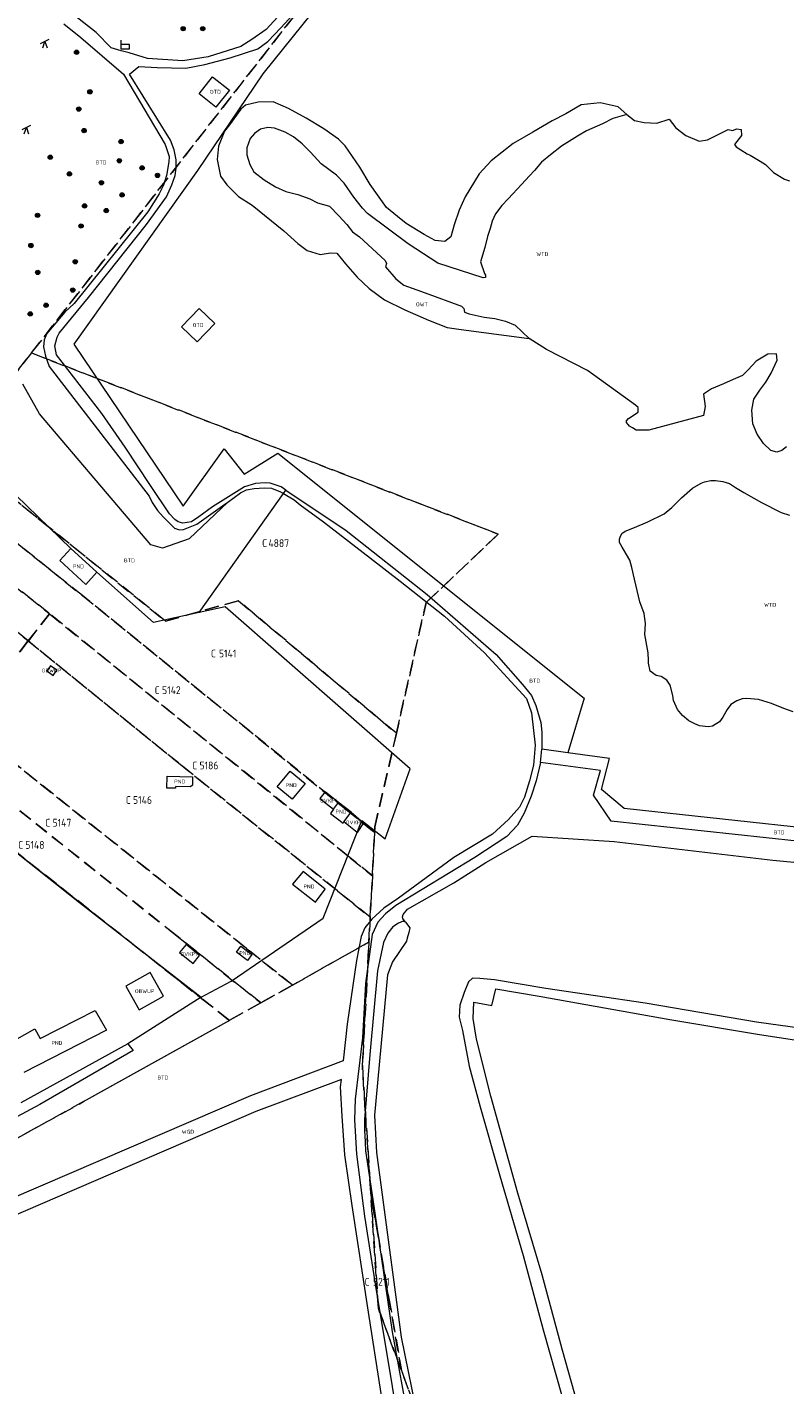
# Model space of a CAD drawing. Header units: metres. Extents: x 207644 to 210135, y 370459 to 373417.
# Tile 75 of 256: x 208852 to 209027, y 371292 to 371607. Entities that reach past the tile are written whole.
import ezdxf
from ezdxf.enums import TextEntityAlignment as Align

# ---------------------------------------------------------------- set-up
doc = ezdxf.new("R2010")
doc.units = ezdxf.units.M
doc.linetypes.add('HIDDEN2', pattern=[4.7625, 3.175, -1.5875])
for name, color, linetype in [('BTD', 7, 'Continuous'), ('GB11', 1, 'Continuous'), ('KAD_perceelnummer', 212, 'Continuous'), ('KAD_sectie', 212, 'Continuous'), ('KAD_Vastgesteld_Perceel', 212, 'Continuous'), ('OBWUP', 7, 'Continuous'), ('OTD', 7, 'Continuous'), ('OVKP1', 7, 'Continuous'), ('OWT', 7, 'Continuous'), ('PND', 7, 'Continuous'), ('WGD', 7, 'Continuous'), ('WTD', 7, 'Continuous')]:
    doc.layers.add(name, color=color, linetype=linetype)
for name, color, linetype, lineweight in [('GIMGMV', 7, 'Continuous', 25), ('GMV', 7, 'Continuous', 25), ('GP1', 7, 'Continuous', 30), ('Q14_zitbank-NGDW', 3, 'Continuous', 0), ('Q26_boom', 72, 'Continuous', 0), ('Q34_speelwerktuig', 3, 'Continuous', 0)]:
    doc.layers.add(name, color=color, linetype=linetype, lineweight=lineweight)
doc.styles.add('ISO', font='isocpeur.ttf', dxfattribs={"height": 1})
doc.styles.add('ISOCP', font='ISOCP.shx', dxfattribs={"height": 1.8})

# ---------------------------------------------------------------- blocks, each defined once
blk = doc.blocks.new('ACMAP_ANN_TEMPLATE_Vastgesteld_Perceelnummer')
at = {"layer": 'KAD_perceelnummer', "style": 'ISOCP'}
blk.add_attdef('Perceelnummer', text='', height=1.8, dxfattribs=at).set_placement((0, 0), align=Align.MIDDLE)
at = {"layer": 'KAD_sectie', "style": 'ISOCP'}
blk.add_attdef('sectie', text='', height=1.8, dxfattribs=at).set_placement((-2.7, 0), align=Align.MIDDLE_RIGHT)
blk = doc.blocks.new('Q34')
for p, q in [((-1, -0.5), (1, 0.5)), ((-0.5, -1.5), (0, 0)), ((0, 0), (0.5, -1.5))]:
    blk.add_line(p, q)
blk = doc.blocks.new('Q26')
blk.add_hatch(color=256).paths.add_polyline_path([(-0.45, -0.01, 1), (0.55, -0.01, 1)])
blk.add_circle((0.05, -0.01), 0.5)
blk = doc.blocks.new('Q14')
blk.add_lwpolyline([(-0.983, 0.985), (-0.983, -1.014), (1.016, -1.014), (1.016, -0.015), (-0.983, -0.015)])

msp = doc.modelspace()

# ---------------------------------------------------------------- linework, layer by layer
at = {"layer": 'GB11', "color": 253, "linetype": 'Continuous', "lineweight": 13}
for points in [[(208859.113, 371483.136), (208861.691, 371485.956)], [(208867.701, 371480.461), (208861.691, 371485.956)], [(208865.123, 371477.641), (208859.113, 371483.136)], [(208867.701, 371480.461), (208865.123, 371477.641)], [(208909.374, 371430.82), (208912.369, 371434.433)], [(208912.369, 371434.433), (208915.871, 371431.53)], [(208883.839, 371430.489), (208883.939, 371433.297)], [(208883.939, 371433.297), (208889.766, 371433.09)], [(208889.812, 371431.176), (208889.298, 371430.77)], [(208889.766, 371433.09), (208889.812, 371431.176)], [(208915.871, 371431.53), (208912.875, 371427.916)], [(208885.888, 371430.449), (208883.839, 371430.489)], [(208885.896, 371430.883), (208885.888, 371430.449)], [(208889.298, 371430.77), (208885.896, 371430.883)], [(208912.875, 371427.916), (208909.374, 371430.82)], [(208922.426, 371425.596), (208921.689, 371424.61)], [(208922.426, 371425.596), (208923.581, 371427.143)], [(208926.508, 371424.956), (208923.581, 371427.143)], [(208924.825, 371422.703), (208926.508, 371424.956)], [(208921.689, 371424.61), (208924.616, 371422.423)], [(208924.616, 371422.423), (208924.825, 371422.703)], [(208915.357, 371411.236), (208912.924, 371408.257)], [(208920.507, 371407.119), (208915.357, 371411.236)], [(208912.924, 371408.257), (208918.256, 371404.139)], [(208918.256, 371404.139), (208920.507, 371407.119)], [(208902.518, 371390.642), (208899.978, 371392.521), (208900.998, 371393.901), (208903.539, 371392.022), (208902.518, 371390.642)], [(208854.581, 371372.569), (208867.317, 371379.015)], [(208867.317, 371379.015), (208869.926, 371374.46)], [(208846.939, 371371.155), (208853.304, 371374.819)], [(208853.304, 371374.819), (208854.581, 371372.569)], [(208869.926, 371374.46), (208850.823, 371364.681)]]:
    msp.add_lwpolyline(points, dxfattribs=at)
at = {"layer": 'GIMGMV', "color": 253, "linetype": 'Continuous', "lineweight": 13}
for points in [[(208858.428, 371457.755), (208856.971, 371458.814), (208856.116, 371457.638), (208857.573, 371456.579), (208858.428, 371457.755)], [(208880.003, 371387.856), (208874.376, 371384.691)], [(208883.104, 371382.342), (208880.003, 371387.856)], [(208874.376, 371384.691), (208877.477, 371379.177)], [(208877.477, 371379.177), (208883.104, 371382.342)]]:
    msp.add_lwpolyline(points, dxfattribs=at)
at = {"layer": 'GMV', "color": 253, "linetype": 'Continuous', "lineweight": 13}
for points in [[(208928.754, 371623.965), (208906.049, 371595.725)], [(208914.866, 371614.798), (208906.857, 371606.03)], [(208910.201, 371606.42), (208916.535, 371613.354)], [(208860.051, 371607.305), (208863.997, 371604.136)], [(208867.508, 371605.315), (208861.781, 371609.772)], [(208863.997, 371604.136), (208873.85, 371595.687)], [(208871.012, 371601.802), (208867.508, 371605.315)], [(208906.857, 371606.03), (208903.486, 371603.705)], [(208907.229, 371603.237), (208910.201, 371606.42)], [(208873.296, 371601.071), (208871.012, 371601.802)], [(208875.175, 371600.59), (208873.296, 371601.071)], [(208900.953, 371602.08), (208893.386, 371599.656)], [(208898.54, 371599.464), (208904.889, 371601.535)], [(208903.486, 371603.705), (208900.953, 371602.08)], [(208904.889, 371601.535), (208907.229, 371603.237)], [(208879.416, 371599.332), (208875.175, 371600.59)], [(208887.555, 371598.747), (208879.416, 371599.332)], [(208893.386, 371599.656), (208887.555, 371598.747)], [(208888.277, 371597.058), (208892.679, 371597.881)], [(208892.679, 371597.881), (208898.54, 371599.464)], [(208873.85, 371595.687), (208883.443, 371579.379)], [(208875.23, 371595.71), (208877.361, 371597.456)], [(208884.71, 371580.388), (208875.23, 371595.71)], [(208877.361, 371597.456), (208881.587, 371597.253)], [(208881.587, 371597.253), (208888.277, 371597.058)], [(208906.049, 371595.725), (208890.925, 371573.393)], [(208891.325, 371591.137), (208894.448, 371595.051), (208898.33, 371591.953), (208895.207, 371588.039), (208891.325, 371591.137)], [(208902.073, 371588.481), (208900.986, 371587.547)], [(208904.946, 371589.215), (208902.073, 371588.481)], [(208908.432, 371589.287), (208904.946, 371589.215)], [(208911.981, 371587.7), (208908.432, 371589.287)], [(208979.704, 371588.586), (208976.117, 371586.521)], [(208984.073, 371589.052), (208979.704, 371588.586)], [(208988.266, 371588.112), (208984.073, 371589.052)], [(208990.228, 371586.369), (208988.266, 371588.112)], [(208900.986, 371587.547), (208898.33, 371583.948)], [(208916.086, 371585.507), (208911.981, 371587.7)], [(208920.138, 371583.037), (208916.086, 371585.507)], [(208976.117, 371586.521), (208972.972, 371584.846)], [(208986.968, 371585.412), (208984.595, 371584.183)], [(208990.228, 371586.369), (208986.968, 371585.412)], [(208990.228, 371586.369), (208992.006, 371584.97)], [(208992.006, 371584.97), (208994.237, 371584.477)], [(208997.168, 371584.348), (209000.046, 371585.277)], [(209000.046, 371585.277), (209001.561, 371583.29)], [(208897.177, 371582.481), (208895.811, 371579.044)], [(208898.33, 371583.948), (208897.177, 371582.481)], [(208904.097, 371581.962), (208903.106, 371580.795)], [(208905.53, 371582.965), (208904.097, 371581.962)], [(208907.188, 371583.36), (208905.53, 371582.965)], [(208908.794, 371583.202), (208907.188, 371583.36)], [(208911.233, 371582.274), (208908.794, 371583.202)], [(208913.175, 371581.176), (208911.233, 371582.274)], [(208923.525, 371580.619), (208920.138, 371583.037)], [(208968.502, 371582.278), (208963.978, 371579.6)], [(208972.972, 371584.846), (208968.502, 371582.278)], [(208980.896, 371582.561), (208978.799, 371581.333)], [(208984.595, 371584.183), (208980.896, 371582.561)], [(208994.237, 371584.477), (208997.168, 371584.348)], [(209001.561, 371583.29), (209003.849, 371581.457)], [(209008.911, 371580.481), (209013.706, 371582.888)], [(209013.706, 371582.888), (209014.703, 371582.671)], [(209014.703, 371582.671), (209015.642, 371583.063)], [(209015.642, 371583.063), (209016.694, 371582.847)], [(209016.694, 371582.847), (209016.756, 371581.519)], [(208883.443, 371579.379), (208883.84, 371578.224)], [(208885.534, 371578.143), (208884.71, 371580.388)], [(208895.811, 371579.044), (208895.494, 371575.944)], [(208903.106, 371580.795), (208902.342, 371578.633)], [(208915.175, 371579.582), (208913.175, 371581.176)], [(208917.066, 371577.654), (208915.175, 371579.582)], [(208925.137, 371579.077), (208923.525, 371580.619)], [(208928.481, 371574.169), (208925.137, 371579.077)], [(208963.978, 371579.6), (208958.852, 371575.591)], [(208975.103, 371578.991), (208972.623, 371577.042)], [(208978.799, 371581.333), (208975.103, 371578.991)], [(209003.849, 371581.457), (209006.975, 371580.203)], [(209006.975, 371580.203), (209008.911, 371580.481)], [(209015.712, 371580.076), (209015.162, 371579.409)], [(209015.162, 371579.409), (209015.547, 371578.874)], [(209015.547, 371578.874), (209016.586, 371578.209)], [(209016.756, 371581.519), (209015.712, 371580.076)], [(208883.84, 371578.224), (208884.36, 371576.656)], [(208884.36, 371576.656), (208884.298, 371575.373)], [(208885.983, 371575.892), (208885.534, 371578.143)], [(208886.026, 371573.952), (208885.983, 371575.892)], [(208895.494, 371575.944), (208896.233, 371572.074)], [(208902.342, 371578.633), (208902.35, 371577.029)], [(208902.35, 371577.029), (208903.025, 371574.763)], [(208919.514, 371574.955), (208917.066, 371577.654)], [(208958.852, 371575.591), (208956.1, 371572.589)], [(208972.623, 371577.042), (208970.473, 371575.316)], [(209016.586, 371578.209), (209018.089, 371577.278)], [(209018.089, 371577.278), (209018.757, 371576.923)], [(209018.757, 371576.923), (209021.039, 371575.548)], [(209021.039, 371575.548), (209022.292, 371574.758)], [(208890.925, 371573.393), (208862.324, 371533.245)], [(208884.298, 371575.373), (208883.762, 371572.212)], [(208885.796, 371572.196), (208886.026, 371573.952)], [(208903.025, 371574.763), (208903.974, 371573.053)], [(208903.974, 371573.053), (208906.363, 371571.238)], [(208923.068, 371572.316), (208919.514, 371574.955)], [(208930.88, 371570.142), (208928.481, 371574.169)], [(208956.1, 371572.589), (208952.862, 371567.262)], [(208968.878, 371573.427), (208967.722, 371572.149)], [(208970.473, 371575.316), (208968.878, 371573.427)], [(209022.292, 371574.758), (209024.163, 371572.892)], [(209024.163, 371572.892), (209026.674, 371571.419)], [(208883.057, 371569.99), (208882.089, 371567.998)], [(208883.762, 371572.212), (208883.057, 371569.99)], [(208883.758, 371567.316), (208885.042, 371570.066)], [(208885.042, 371570.066), (208885.796, 371572.196)], [(208896.233, 371572.074), (208897.736, 371570.089)], [(208897.736, 371570.089), (208900.461, 371567.391)], [(208906.363, 371571.238), (208909.027, 371569.591)], [(208909.027, 371569.591), (208911.411, 371568.497)], [(208924.848, 371570.444), (208923.068, 371572.316)], [(208927.132, 371567.246), (208924.848, 371570.444)], [(208934.669, 371564.793), (208930.88, 371570.142)], [(208965.851, 371570.147), (208963.869, 371567.98)], [(208967.722, 371572.149), (208965.851, 371570.147)], [(209026.674, 371571.419), (209027.827, 371570.982)], [(208879.146, 371560.878), (208883.758, 371567.316)], [(208882.089, 371567.998), (208879.428, 371563.838)], [(208900.461, 371567.391), (208903.57, 371565.359)], [(208911.411, 371568.497), (208914.126, 371567.846)], [(208914.126, 371567.846), (208916.898, 371566.808)], [(208916.898, 371566.808), (208918.673, 371565.932)], [(208929.136, 371564.71), (208927.132, 371567.246)], [(208952.862, 371567.262), (208951.493, 371564.212)], [(208962.824, 371566.813), (208961.337, 371565.311)], [(208963.869, 371567.98), (208962.824, 371566.813)], [(208879.428, 371563.838), (208862.443, 371542.637)], [(208903.57, 371565.359), (208910.903, 371559.419)], [(208918.673, 371565.932), (208921.443, 371565.171)], [(208921.443, 371565.171), (208923.667, 371562.913)], [(208930.299, 371563.457), (208929.136, 371564.71)], [(208939.677, 371556.394), (208930.299, 371563.457)], [(208937.169, 371562.758), (208934.669, 371564.793)], [(208951.493, 371564.212), (208950.293, 371560.83)], [(208959.853, 371563.367), (208959.086, 371561.704)], [(208961.337, 371565.311), (208959.853, 371563.367)], [(208865.764, 371543.993), (208879.146, 371560.878)], [(208923.667, 371562.913), (208925.503, 371560.875)], [(208925.503, 371560.875), (208926.784, 371559.166)], [(208939.225, 371561.108), (208937.169, 371562.758)], [(208943.332, 371558.583), (208939.225, 371561.108)], [(208950.293, 371560.83), (208949.532, 371558.06)], [(208958.597, 371559.986), (208957.997, 371558.102)], [(208959.086, 371561.704), (208958.597, 371559.986)], [(208910.903, 371559.419), (208914.126, 371556.503)], [(208926.784, 371559.166), (208928.395, 371558.011)], [(208928.395, 371558.011), (208934.361, 371552.6)], [(208945.939, 371557.212), (208943.332, 371558.583)], [(208948.154, 371556.947), (208945.939, 371557.212)], [(208949.532, 371558.06), (208948.154, 371556.947)], [(208957.997, 371558.102), (208957.401, 371555.609)], [(208914.126, 371556.503), (208916.292, 371554.853)], [(208916.292, 371554.853), (208919.34, 371553.983)], [(208919.34, 371553.983), (208921.718, 371554.327)], [(208921.718, 371554.327), (208923.156, 371554.278)], [(208923.156, 371554.278), (208925.161, 371551.798)], [(208946.506, 371551.988), (208939.677, 371556.394)], [(208957.401, 371555.609), (208956.366, 371552.228)], [(208925.161, 371551.798), (208927.887, 371548.713)], [(208934.361, 371552.6), (208934.651, 371551.891)], [(208934.651, 371551.891), (208934.455, 371551.105)], [(208934.455, 371551.105), (208936.798, 371548.314)], [(208957.024, 371548.577), (208946.506, 371551.988)], [(208956.366, 371552.228), (208957.29, 371549.587)], [(208927.887, 371548.713), (208930.667, 371546.071)], [(208936.798, 371548.314), (208938.686, 371546.829)], [(208957.552, 371548.656), (208957.024, 371548.577)], [(208957.29, 371549.587), (208957.579, 371549.151)], [(208957.579, 371549.151), (208957.552, 371548.656)], [(208930.667, 371546.071), (208934.165, 371543.487)], [(208938.686, 371546.829), (208943.609, 371545.118)], [(208943.609, 371545.118), (208951.97, 371541.972)], [(208858.958, 371535.779), (208865.764, 371543.993)], [(208862.443, 371542.637), (208860.279, 371540.606)], [(208891.314, 371541.494), (208887.243, 371537.249)], [(208894.934, 371538.022), (208891.314, 371541.494)], [(208934.165, 371543.487), (208938.88, 371541.186)], [(208938.88, 371541.186), (208944.37, 371538.779)], [(208951.97, 371541.972), (208952.526, 371541.434)], [(208952.526, 371541.434), (208952.716, 371540.59)], [(208860.279, 371540.606), (208856.113, 371535.657)], [(208890.863, 371533.777), (208894.934, 371538.022)], [(208944.37, 371538.779), (208948.694, 371537.029)], [(208952.716, 371540.59), (208953.769, 371540.208)], [(208953.769, 371540.208), (208957.259, 371539.451)], [(208957.259, 371539.451), (208959.695, 371539.186)], [(208959.695, 371539.186), (208962.141, 371538.541)], [(208962.141, 371538.541), (208964.414, 371537.643)], [(208856.113, 371535.657), (208855.49, 371534.212)], [(208857.983, 371532.787), (208858.502, 371534.865)], [(208858.502, 371534.865), (208858.958, 371535.779)], [(208887.243, 371537.249), (208890.863, 371533.777)], [(208948.694, 371537.029), (208951.961, 371536.603)], [(208951.961, 371536.603), (208967.658, 371534.537)], [(208964.414, 371537.643), (208967.658, 371534.537)], [(208855.49, 371534.212), (208855.352, 371532.586)], [(208855.352, 371532.586), (208855.833, 371530.453)], [(208858.379, 371530.743), (208857.983, 371532.787)], [(208862.324, 371533.245), (208887.67, 371495.741)], [(208971.669, 371532.009), (208967.658, 371534.537)], [(208981.134, 371527.152), (208971.669, 371532.009)], [(208855.833, 371530.453), (208856.66, 371528.055)], [(208868.832, 371517.139), (208858.379, 371530.743)], [(209020.167, 371529.247), (209018.296, 371527.246)], [(209022.815, 371530.92), (209020.167, 371529.247)], [(209024.862, 371530.985), (209022.815, 371530.92)], [(209023.611, 371526.497), (209025.035, 371529.492)], [(209025.035, 371529.492), (209024.862, 371530.985)], [(208856.66, 371528.055), (208879.75, 371498.005)], [(208992.222, 371519.093), (208981.134, 371527.152)], [(209016.974, 371525.966), (209014.82, 371525.071)], [(209018.296, 371527.246), (209016.974, 371525.966)], [(209022.349, 371524.444), (209023.611, 371526.497)], [(208854.404, 371517.093), (208850.519, 371523.927)], [(209009.851, 371522.888), (209007.976, 371521.606)], [(209012.612, 371524.008), (209009.851, 371522.888)], [(209014.82, 371525.071), (209012.612, 371524.008)], [(209019.602, 371520.446), (209020.975, 371522.555)], [(209020.975, 371522.555), (209022.349, 371524.444)], [(208992.848, 371518.521), (208992.222, 371519.093)], [(209007.976, 371521.606), (209008.377, 371518.786)], [(209019.171, 371517.954), (209019.602, 371520.446)], [(208880.16, 371486.778), (208854.404, 371517.093)], [(208874.222, 371509.392), (208868.832, 371517.139)], [(208990.146, 371515.46), (208990.631, 371516.015)], [(208990.631, 371516.015), (208992.831, 371517.444)], [(208992.831, 371517.444), (208992.875, 371517.992)], [(208992.875, 371517.992), (208992.848, 371518.521)], [(209007.945, 371516.737), (208995.297, 371513.32)], [(209008.377, 371518.786), (209007.945, 371516.737)], [(209019.353, 371514.801), (209019.171, 371517.954)], [(208990.134, 371515.071), (208990.146, 371515.46)], [(208990.836, 371514.271), (208990.134, 371515.071)], [(208991.529, 371513.857), (208990.836, 371514.271)], [(208992.386, 371513.344), (208991.529, 371513.857)], [(208995.297, 371513.32), (208992.386, 371513.344)], [(209020.416, 371512.372), (209019.353, 371514.801)], [(209021.865, 371510.221), (209020.416, 371512.372)], [(209023.577, 371508.576), (209021.865, 371510.221)], [(208861.691, 371485.956), (208838.728, 371508.074)], [(208880.082, 371500.524), (208874.222, 371509.392)], [(208887.67, 371495.741), (208897.133, 371508.997)], [(208897.133, 371508.997), (208901.773, 371503.114)], [(208901.773, 371503.114), (208909.537, 371508.021)], [(208909.537, 371508.021), (208980.374, 371451.313)], [(209024.901, 371508.26), (209023.577, 371508.576)], [(209026.065, 371508.586), (209024.901, 371508.26)], [(209027.156, 371509.444), (209026.065, 371508.586)], [(208884.459, 371493.938), (208880.082, 371500.524)], [(208901.804, 371500.201), (208894.383, 371495.581)], [(208904.397, 371500.966), (208901.804, 371500.201)], [(208906.618, 371501.096), (208904.397, 371500.966)], [(208907.748, 371501.044), (208906.618, 371501.096)], [(208910.28, 371500.179), (208907.748, 371501.044)], [(208911.394, 371499.429), (208910.28, 371500.179)], [(209005.393, 371499.87), (209007.414, 371501.057)], [(209007.414, 371501.057), (209008.219, 371501.329)], [(209008.219, 371501.329), (209009.671, 371501.63)], [(209009.671, 371501.63), (209010.737, 371501.686)], [(209010.737, 371501.686), (209012.417, 371501.446)], [(209012.417, 371501.446), (209013.991, 371500.974)], [(209013.991, 371500.974), (209015.364, 371500.066)], [(208879.75, 371498.005), (208880.432, 371496.609)], [(208891.332, 371471.123), (208910.841, 371498.649)], [(208897.93, 371496.659), (208900.898, 371498.847)], [(208900.898, 371498.847), (208902.274, 371499.54)], [(208902.274, 371499.54), (208904.047, 371499.78)], [(208904.047, 371499.78), (208906.385, 371499.936)], [(208906.385, 371499.936), (208908.08, 371499.857)], [(208908.08, 371499.857), (208910.139, 371499.067)], [(208910.139, 371499.067), (208910.841, 371498.649)], [(208910.841, 371498.649), (208911.394, 371499.429)], [(208910.841, 371498.649), (208913.334, 371497.167)], [(208911.394, 371499.429), (208925.312, 371490.061)], [(208913.334, 371497.167), (208914.713, 371495.999)], [(209000.623, 371495.457), (209002.884, 371497.63)], [(209002.884, 371497.63), (209005.393, 371499.87)], [(209015.364, 371500.066), (209017.331, 371498.886)], [(209017.331, 371498.886), (209019.647, 371497.614)], [(209019.647, 371497.614), (209021.392, 371496.572)], [(208880.432, 371496.609), (208881.698, 371494.735)], [(208881.698, 371494.735), (208883.04, 371493.24)], [(208885.691, 371492.652), (208884.459, 371493.938)], [(208897.93, 371496.659), (208889.025, 371488.191)], [(208890.807, 371491.543), (208896.737, 371495.78)], [(208894.383, 371495.581), (208891.292, 371493.249)], [(208896.737, 371495.78), (208897.93, 371496.659)], [(208914.713, 371495.999), (208920.062, 371492.142)], [(208995.097, 371492.072), (208998.91, 371493.967)], [(208998.91, 371493.967), (209000.623, 371495.457)], [(209021.392, 371496.572), (209022.787, 371495.915)], [(209022.787, 371495.915), (209024.423, 371495.011)], [(209024.423, 371495.011), (209025.946, 371494.291)], [(209025.946, 371494.291), (209027.879, 371493.638)], [(208883.04, 371493.24), (208885.61, 371490.659)], [(208886.488, 371492.124), (208885.691, 371492.652)], [(208887.552, 371491.824), (208886.488, 371492.124)], [(208889.582, 371492.127), (208887.552, 371491.824)], [(208887.686, 371490.304), (208890.807, 371491.543)], [(208891.292, 371493.249), (208889.582, 371492.127)], [(208920.062, 371492.142), (208930.943, 371483.719)], [(208989.851, 371489.939), (208992.046, 371490.783)], [(208992.046, 371490.783), (208995.097, 371492.072)], [(208889.025, 371488.191), (208882.844, 371486.012)], [(208885.61, 371490.659), (208886.758, 371490.277)], [(208886.758, 371490.277), (208887.686, 371490.304)], [(208925.312, 371490.061), (208944.101, 371475.299)], [(208988.513, 371488.085), (208988.69, 371488.529)], [(208988.527, 371487.314), (208988.513, 371488.085)], [(208988.69, 371488.529), (208989.053, 371489.438)], [(208989.053, 371489.438), (208989.851, 371489.939)], [(208882.844, 371486.012), (208880.16, 371486.778)], [(208989.185, 371486.243), (208988.527, 371487.314)], [(208989.638, 371485.454), (208989.185, 371486.243)], [(208990.185, 371484.567), (208989.638, 371485.454)], [(208990.95, 371483.22), (208990.185, 371484.567)], [(208930.943, 371483.719), (208937.847, 371478.375)], [(208991.433, 371481.536), (208990.95, 371483.22)], [(208992.014, 371478.853), (208991.433, 371481.536)], [(208880.787, 371468.805), (208867.701, 371480.461)], [(208937.847, 371478.375), (208948.047, 371470.283)], [(208993.235, 371473.598), (208992.014, 371478.853)], [(208944.101, 371475.299), (208960.053, 371461.385)], [(208897.371, 371472.45), (208891.332, 371471.123)], [(208940.151, 371434.956), (208897.371, 371472.45)], [(208994.275, 371470.866), (208993.235, 371473.598)], [(208891.332, 371471.123), (208880.787, 371468.805)], [(208948.047, 371470.283), (208957.337, 371461.766)], [(208994.523, 371468.544), (208994.275, 371470.866)], [(208994.401, 371466.059), (208994.523, 371468.544)], [(208995.166, 371461.778), (208994.401, 371466.059)], [(208957.337, 371461.766), (208967.013, 371451.196)], [(208960.053, 371461.385), (208966.118, 371454.437)], [(208995.225, 371460.005), (208995.166, 371461.778)], [(208995.235, 371459.427), (208995.225, 371460.005)], [(208995.643, 371457.581), (208995.235, 371459.427)], [(208997.059, 371456.574), (208995.643, 371457.581)], [(208998.141, 371456.284), (208997.059, 371456.574)], [(208999.463, 371455.493), (208998.141, 371456.284)], [(208966.118, 371454.437), (208968.159, 371451.906)], [(209000.29, 371454.283), (208999.463, 371455.493)], [(209000.844, 371451.895), (209000.29, 371454.283)], [(208967.013, 371451.196), (208968.171, 371447.944)], [(208968.159, 371451.906), (208969.207, 371449.642)], [(208980.374, 371451.313), (208976.609, 371438.68)], [(209000.993, 371450.785), (209000.844, 371451.895)], [(209001.946, 371448.66), (209000.993, 371450.785)], [(209014.326, 371449.87), (209013.465, 371448.669)], [(209015.692, 371450.713), (209014.326, 371449.87)], [(209016.898, 371451.149), (209015.692, 371450.713)], [(209018.008, 371451.205), (209016.898, 371451.149)], [(209020.726, 371450.972), (209018.008, 371451.205)], [(209023.721, 371450.107), (209020.726, 371450.972)], [(209026.552, 371448.941), (209023.721, 371450.107)], [(208968.171, 371447.944), (208969.035, 371440.395)], [(208969.207, 371449.642), (208970.388, 371445.709)], [(209003.132, 371447.33), (209001.946, 371448.66)], [(209004.583, 371446.088), (209003.132, 371447.33)], [(209012.41, 371446.91), (209011.646, 371445.867)], [(209013.465, 371448.669), (209012.41, 371446.91)], [(209028.737, 371448.15), (209026.552, 371448.941)], [(208970.388, 371445.709), (208970.566, 371443.441)], [(209005.996, 371445.331), (209004.583, 371446.088)], [(209007.046, 371444.924), (209005.996, 371445.331)], [(209009.057, 371444.704), (209007.046, 371444.924)], [(209010.027, 371444.839), (209009.057, 371444.704)], [(209011.646, 371445.867), (209010.027, 371444.839)], [(208970.566, 371443.441), (208970.62, 371440.161)], [(208969.035, 371440.395), (208968.674, 371435.79)], [(208970.269, 371436.403), (208970.56, 371439.522)], [(208970.62, 371440.161), (208970.56, 371439.522)], [(208976.609, 371438.68), (208970.56, 371439.522)], [(208986.267, 371437.336), (208976.609, 371438.68)], [(208984.366, 371430.156), (208986.267, 371437.336)], [(208934.313, 371418.786), (208940.151, 371434.956)], [(208968.674, 371435.79), (208967.698, 371432.175)], [(208970.269, 371436.403), (208969.302, 371432.188)], [(208984.177, 371434.599), (208970.269, 371436.403)], [(208982.521, 371428.89), (208984.177, 371434.599)], [(208827.318, 371432.788), (208863.665, 371404.064)], [(208967.698, 371432.175), (208966.546, 371428.421)], [(208969.302, 371432.188), (208968.106, 371428.626)], [(208966.546, 371428.421), (208965.435, 371426.123)], [(208968.106, 371428.626), (208966.494, 371424.731)], [(208986.603, 371422.845), (208982.521, 371428.89)], [(208989.638, 371425.753), (208984.366, 371430.156)], [(208965.435, 371426.123), (208962.879, 371423.249)], [(208966.494, 371424.731), (208964.981, 371421.925)], [(209035.092, 371420.836), (208989.638, 371425.753)], [(208919.993, 371400.415), (208928.988, 371423.016)], [(208928.988, 371423.016), (208934.313, 371418.786)], [(208962.879, 371423.249), (208959.149, 371419.862)], [(208964.981, 371421.925), (208962.47, 371419.278)], [(209036.781, 371417.413), (208986.603, 371422.845)], [(208959.149, 371419.862), (208950.199, 371414.42)], [(208962.47, 371419.278), (208955.085, 371414.432)], [(208957.66, 371413.279), (208968.369, 371419.412)], [(208968.369, 371419.412), (208987.292, 371418.138)], [(208987.292, 371418.138), (209023.966, 371413.811)], [(208955.085, 371414.432), (208936.854, 371403.307)], [(208950.199, 371414.42), (208937.472, 371405.031)], [(208950.258, 371408.615), (208957.66, 371413.279)], [(209023.966, 371413.811), (209041.87, 371412.145)], [(208939.533, 371402.481), (208950.258, 371408.615)], [(208863.665, 371404.064), (208891.82, 371382.095)], [(208934.009, 371402.757), (208931.233, 371400.166)], [(208937.472, 371405.031), (208934.009, 371402.757)], [(208936.854, 371403.307), (208934.462, 371401.409)], [(208898.775, 371385.838), (208919.993, 371400.415)], [(208931.233, 371400.166), (208929.624, 371398.148)], [(208934.462, 371401.409), (208932.664, 371399.513)], [(208938.546, 371399.682), (208937.451, 371399.249)], [(208938.344, 371400.737), (208938.486, 371401.221)], [(208938.458, 371400.35), (208938.344, 371400.737)], [(208939.085, 371399.498), (208938.458, 371400.35)], [(208938.486, 371401.221), (208939.533, 371402.481)], [(208939.085, 371399.498), (208938.546, 371399.682)], [(208929.624, 371398.148), (208928.815, 371396.158)], [(208931.375, 371396.595), (208929.804, 371385.321)], [(208932.664, 371399.513), (208931.375, 371396.595)], [(208934.982, 371396.911), (208933.98, 371394.746)], [(208936.088, 371398.419), (208934.982, 371396.911)], [(208937.451, 371399.249), (208936.088, 371398.419)], [(208939.085, 371399.498), (208940.085, 371398.149)], [(208939.853, 371397.071), (208939.47, 371395.78)], [(208940.085, 371398.149), (208939.853, 371397.071)], [(208928.815, 371396.158), (208927.742, 371390.594)], [(208933.98, 371394.746), (208932.605, 371388.238)], [(208939.253, 371395.049), (208936.028, 371390.277)], [(208939.47, 371395.78), (208939.253, 371395.049)], [(208927.742, 371390.594), (208925.558, 371375.889)], [(208936.028, 371390.277), (208934.886, 371387.321)], [(208932.605, 371388.238), (208930.829, 371368.886)], [(208934.886, 371387.321), (208931.908, 371354.835)], [(208891.82, 371382.095), (208898.775, 371385.838)], [(208929.804, 371385.321), (208929.095, 371372.715)], [(208953.643, 371385.677), (208952.611, 371383.199)], [(208954.573, 371386.505), (208953.643, 371385.677)], [(208956.266, 371386.439), (208954.573, 371386.505)], [(208959.621, 371386.126), (208956.266, 371386.439)], [(208959, 371380.207), (208959.971, 371384.059)], [(208971.503, 371384.096), (208959.621, 371386.126)], [(208959.971, 371384.059), (208969.981, 371382.35)], [(208994.495, 371380.746), (208971.503, 371384.096)], [(208891.82, 371382.095), (208874.871, 371371.335)], [(208952.611, 371383.199), (208951.581, 371380.281)], [(208954.674, 371377.219), (208954.875, 371380.957)], [(208954.875, 371380.957), (208959, 371380.207)], [(208969.981, 371382.35), (209000.177, 371376.948)], [(208951.581, 371380.281), (208951.43, 371377.532)], [(209020.24, 371376.31), (208994.495, 371380.746)], [(208925.558, 371375.889), (208924.665, 371367.373)], [(208951.43, 371377.532), (208952.215, 371374.404)], [(208955.467, 371372.387), (208954.674, 371377.219)], [(209000.177, 371376.948), (209020.912, 371373.478)], [(209038.556, 371373.817), (209020.24, 371376.31)], [(208874.871, 371371.335), (208850.087, 371357.688)], [(208874.871, 371371.335), (208876.088, 371369.788)], [(208929.095, 371372.715), (208927.404, 371358.563)], [(208952.215, 371374.404), (208953.739, 371366.168)], [(208958.774, 371359.214), (208955.467, 371372.387)], [(209020.912, 371373.478), (209042.69, 371370.177)], [(208876.088, 371369.788), (208854.491, 371357.324)], [(208930.829, 371368.886), (208929.601, 371353.811)], [(208924.665, 371367.373), (208903.241, 371359.325)], [(208953.739, 371366.168), (208956.313, 371356.784)], [(208924.215, 371363.089), (208904.416, 371355.652)], [(208924.033, 371361.353), (208924.215, 371363.089)], [(208903.241, 371359.325), (208805.498, 371317.246)], [(208924.397, 371354.586), (208924.033, 371361.353)], [(208965.039, 371336.768), (208958.774, 371359.214)], [(208904.416, 371355.652), (208809.073, 371314.605)], [(208854.491, 371357.324), (208842.745, 371351.048)], [(208927.404, 371358.563), (208927.263, 371353.719)], [(208956.313, 371356.784), (208960.898, 371340.815)], [(208925.046, 371345.674), (208924.397, 371354.586)], [(208927.263, 371353.719), (208927.687, 371345.797)], [(208929.601, 371353.811), (208929.567, 371351.287)], [(208931.908, 371354.835), (208932.335, 371346.179)], [(208929.567, 371351.287), (208929.701, 371348.636)], [(208929.701, 371348.636), (208929.78, 371346.578)], [(208929.78, 371346.578), (208931.536, 371335.337)], [(208926.699, 371333.96), (208925.046, 371345.674)], [(208927.687, 371345.797), (208929.573, 371331.497)], [(208932.335, 371346.179), (208933.524, 371337.578)], [(208960.898, 371340.815), (208966.264, 371322.376)], [(208933.524, 371337.578), (208938.023, 371303.473)], [(208930.506, 371309.283), (208926.699, 371333.96)], [(208931.536, 371335.337), (208936.003, 371304.72)], [(208970.627, 371317.892), (208965.039, 371336.768)], [(208929.573, 371331.497), (208932.357, 371313.79)], [(208966.264, 371322.376), (208970.91, 371305.144)], [(208975.273, 371300.659), (208970.627, 371317.892)], [(208932.357, 371313.79), (208935.362, 371295.809)], [(208934.364, 371284.482), (208930.506, 371309.283)], [(208936.003, 371304.72), (208939.932, 371283.134)], [(208938.023, 371303.473), (208946.252, 371263.344)], [(208970.91, 371305.144), (208975.272, 371289.668)], [(208980.978, 371280.409), (208975.273, 371300.659)], [(208935.362, 371295.809), (208937.179, 371284.481)]]:
    msp.add_lwpolyline(points, dxfattribs=at)
at = {"layer": 'GP1', "color": 253, "linetype": 'Continuous', "lineweight": 13}
for points in [[(208920.467, 371429.636), (208919.261, 371428.129)], [(208919.261, 371428.129), (208922.426, 371425.596)], [(208923.581, 371427.143), (208920.467, 371429.636)], [(208926.508, 371424.956), (208929.377, 371422.497), (208927.867, 371420.198), (208924.825, 371422.703)], [(208891.435, 371391.749), (208888.342, 371394.285), (208886.825, 371392.435), (208889.918, 371389.899), (208891.435, 371391.749)]]:
    msp.add_lwpolyline(points, dxfattribs=at)
at = {"layer": 'KAD_Vastgesteld_Perceel', "color": 253, "linetype": 'HIDDEN2', "lineweight": 13}
for points in [[(208925.107, 371624.307), (208852.545, 371531.174), (208837.754, 371512.338), (208840.777, 371522.005), (208829.975, 371540.396), (208827.231, 371545.068), (208822.171, 371553.682), (208821.131, 371555.842), (208820.34, 371558.612), (208820.07, 371561.542), (208820.95, 371564.362), (208828.08, 371578.293), (208829.724, 371581.505), (208830.908, 371584.084), (208833.769, 371590.318), (208836.745, 371596.802), (208840.955, 371605.973), (208821.326, 371617.111)], [(208946.394, 371273.471), (208938.123, 371295.72), (208935.236, 371312.411), (208931.011, 371336.831), (208929.081, 371366.054), (208929.087, 371366.162), (208930.601, 371394.873), (208930.901, 371400.638), (208930.909, 371400.789), (208931.394, 371410.22), (208931.417, 371410.66), (208931.902, 371420.223), (208931.97, 371421.572), (208936.947, 371443.171), (208943.818, 371473.438), (208960.514, 371489.256), (208852.545, 371531.174), (208925.107, 371624.307)], [(208966.09, 371144.345), (208803.712, 371324.41), (208803.712, 371324.41), (208830.184, 371338.999), (208864.588, 371357.959), (208898.329, 371376.752), (208898.521, 371376.859), (208905.587, 371380.814), (208912.914, 371384.922), (208930.601, 371394.873), (208929.087, 371366.162), (208929.081, 371366.054), (208931.011, 371336.831), (208932.591, 371312.903), (208932.775, 371310.107), (208938.123, 371295.72), (208946.394, 371273.471)]]:
    msp.add_lwpolyline(points, dxfattribs=at)
for points in [[(208843.389, 371503.052), (208837.754, 371512.338), (208852.545, 371531.174), (208960.514, 371489.256), (208943.818, 371473.438), (208936.947, 371443.171), (208900.422, 371473.861), (208883.542, 371469.142), (208846.59, 371498.935), (208843.389, 371503.052)], [(208838.116, 371496.169), (208843.389, 371503.052), (208846.59, 371498.935), (208883.542, 371469.142), (208900.422, 371473.861), (208936.947, 371443.171), (208931.97, 371421.572), (208931.902, 371420.223), (208925.231, 371425.635), (208864.336, 371475.039), (208838.06, 371496.095), (208838.116, 371496.169)], [(208833.348, 371489.915), (208838.06, 371496.095), (208864.336, 371475.039), (208925.231, 371425.635), (208931.902, 371420.223), (208931.417, 371410.66), (208931.394, 371410.22), (208926.286, 371414.368), (208856.737, 371470.843), (208856.581, 371470.97), (208833.115, 371489.61), (208833.348, 371489.915)], [(208851.809, 371464.551), (208828.347, 371483.38), (208828.401, 371483.451), (208833.115, 371489.61), (208856.581, 371470.97), (208856.737, 371470.843), (208851.809, 371464.551)], [(208846.848, 371458.217), (208823.471, 371476.997), (208823.523, 371477.065), (208828.347, 371483.38), (208851.809, 371464.551), (208846.848, 371458.217)], [(208902.271, 371393.422), (208813.664, 371464.175), (208813.894, 371464.476), (208818.564, 371470.574), (208841.957, 371451.777), (208846.848, 371458.217), (208851.809, 371464.551), (208886.527, 371436.307), (208923.336, 371406.719), (208930.901, 371400.638), (208930.601, 371394.873), (208912.914, 371384.922), (208902.271, 371393.422)], [(208856.737, 371470.843), (208926.286, 371414.368), (208931.394, 371410.22), (208930.909, 371400.789), (208930.901, 371400.638), (208923.336, 371406.719), (208886.527, 371436.307), (208851.809, 371464.551), (208856.737, 371470.843)], [(208912.914, 371384.922), (208905.587, 371380.814), (208885.891, 371396.526), (208808.898, 371457.941), (208808.944, 371458.001), (208813.664, 371464.175), (208902.271, 371393.422), (208912.914, 371384.922)], [(208804.039, 371451.59), (208804.083, 371451.648), (208808.898, 371457.941), (208885.891, 371396.526), (208905.587, 371380.814), (208898.521, 371376.859), (208898.329, 371376.752), (208891.895, 371381.833), (208827.425, 371432.744), (208827.386, 371432.733), (208804.039, 371451.59)], [(208822.479, 371426.284), (208827.386, 371432.733), (208827.425, 371432.744), (208891.895, 371381.833), (208898.329, 371376.752), (208864.588, 371357.959), (208830.184, 371338.999), (208784.997, 371377.04), (208796.475, 371392.003), (208796.425, 371392.045), (208802.984, 371400.667), (208807.88, 371407.1), (208812.718, 371413.457), (208817.641, 371419.927), (208822.479, 371426.284)], [(208935.236, 371312.411), (208938.123, 371295.72), (208932.775, 371310.107), (208932.591, 371312.903), (208931.011, 371336.831), (208935.236, 371312.411)]]:
    msp.add_lwpolyline(points, close=True, dxfattribs=at)

# ---------------------------------------------------------------- block references
ref = msp.add_blockref('ACMAP_ANN_TEMPLATE_Vastgesteld_Perceelnummer', (208909.747, 371487.173), dxfattribs=at)
ref.add_attrib('Perceelnummer', '4887', dxfattribs={"layer": 'KAD_perceelnummer', "lineweight": 13, "height": 1.8, "style": 'ISOCP'}).set_placement((208909.747, 371487.173), align=Align.MIDDLE)
ref.add_attrib('sectie', 'C', dxfattribs={"layer": 'KAD_sectie', "lineweight": 13, "height": 1.8, "style": 'ISOCP'}).set_placement((208907.047, 371487.173), align=Align.MIDDLE_RIGHT)
ref = msp.add_blockref('ACMAP_ANN_TEMPLATE_Vastgesteld_Perceelnummer', (208897.912, 371461.638), dxfattribs=at)
ref.add_attrib('Perceelnummer', '5141', dxfattribs={"layer": 'KAD_perceelnummer', "lineweight": 13, "height": 1.8, "style": 'ISOCP'}).set_placement((208897.912, 371461.638), align=Align.MIDDLE)
ref.add_attrib('sectie', 'C', dxfattribs={"layer": 'KAD_sectie', "lineweight": 13, "height": 1.8, "style": 'ISOCP'}).set_placement((208895.212, 371461.638), align=Align.MIDDLE_RIGHT)
ref = msp.add_blockref('ACMAP_ANN_TEMPLATE_Vastgesteld_Perceelnummer', (208884.912, 371453.158), dxfattribs=at)
ref.add_attrib('Perceelnummer', '5142', dxfattribs={"layer": 'KAD_perceelnummer', "lineweight": 13, "height": 1.8, "style": 'ISOCP'}).set_placement((208884.912, 371453.158), align=Align.MIDDLE)
ref.add_attrib('sectie', 'C', dxfattribs={"layer": 'KAD_sectie', "lineweight": 13, "height": 1.8, "style": 'ISOCP'}).set_placement((208882.212, 371453.158), align=Align.MIDDLE_RIGHT)
ref = msp.add_blockref('ACMAP_ANN_TEMPLATE_Vastgesteld_Perceelnummer', (208893.599, 371435.741), dxfattribs=at)
ref.add_attrib('Perceelnummer', '5186', dxfattribs={"layer": 'KAD_perceelnummer', "lineweight": 13, "height": 1.8, "style": 'ISOCP'}).set_placement((208893.599, 371435.741), align=Align.MIDDLE)
ref.add_attrib('sectie', 'C', dxfattribs={"layer": 'KAD_sectie', "lineweight": 13, "height": 1.8, "style": 'ISOCP'}).set_placement((208890.899, 371435.741), align=Align.MIDDLE_RIGHT)
ref = msp.add_blockref('ACMAP_ANN_TEMPLATE_Vastgesteld_Perceelnummer', (208878.229, 371427.748), dxfattribs=at)
ref.add_attrib('Perceelnummer', '5146', dxfattribs={"layer": 'KAD_perceelnummer', "lineweight": 13, "height": 1.8, "style": 'ISOCP'}).set_placement((208878.229, 371427.748), align=Align.MIDDLE)
ref.add_attrib('sectie', 'C', dxfattribs={"layer": 'KAD_sectie', "lineweight": 13, "height": 1.8, "style": 'ISOCP'}).set_placement((208875.529, 371427.748), align=Align.MIDDLE_RIGHT)
ref = msp.add_blockref('ACMAP_ANN_TEMPLATE_Vastgesteld_Perceelnummer', (208859.599, 371422.495), dxfattribs=at)
ref.add_attrib('Perceelnummer', '5147', dxfattribs={"layer": 'KAD_perceelnummer', "lineweight": 13, "height": 1.8, "style": 'ISOCP'}).set_placement((208859.599, 371422.495), align=Align.MIDDLE)
ref.add_attrib('sectie', 'C', dxfattribs={"layer": 'KAD_sectie', "lineweight": 13, "height": 1.8, "style": 'ISOCP'}).set_placement((208856.899, 371422.495), align=Align.MIDDLE_RIGHT)
ref = msp.add_blockref('ACMAP_ANN_TEMPLATE_Vastgesteld_Perceelnummer', (208853.356, 371417.347), dxfattribs=at)
ref.add_attrib('Perceelnummer', '5148', dxfattribs={"layer": 'KAD_perceelnummer', "lineweight": 13, "height": 1.8, "style": 'ISOCP'}).set_placement((208853.356, 371417.347), align=Align.MIDDLE)
ref.add_attrib('sectie', 'C', dxfattribs={"layer": 'KAD_sectie', "lineweight": 13, "height": 1.8, "style": 'ISOCP'}).set_placement((208850.656, 371417.347), align=Align.MIDDLE_RIGHT)
ref = msp.add_blockref('ACMAP_ANN_TEMPLATE_Vastgesteld_Perceelnummer', (208933.468, 371316.276), dxfattribs=at)
ref.add_attrib('Perceelnummer', '5211', dxfattribs={"layer": 'KAD_perceelnummer', "lineweight": 13, "height": 1.8, "style": 'ISOCP'}).set_placement((208933.468, 371316.276), align=Align.MIDDLE)
ref.add_attrib('sectie', 'C', dxfattribs={"layer": 'KAD_sectie', "lineweight": 13, "height": 1.8, "style": 'ISOCP'}).set_placement((208930.768, 371316.276), align=Align.MIDDLE_RIGHT)
at = {"layer": 'Q14_zitbank-NGDW', "color": 253}
msp.add_blockref('Q14', (208874.194, 371602.54), dxfattribs=at)
at = {"layer": 'Q26_boom', "color": 253}
for p in [(208887.586, 371606.213), (208892.123, 371606.213), (208862.945, 371600.758), (208866.008, 371591.606), (208863.437, 371587.621), (208864.687, 371582.637), (208873.213, 371580.084), (208856.856, 371576.469), (208872.823, 371575.647), (208861.292, 371572.595), (208878.073, 371573.993), (208881.651, 371572.266), (208868.673, 371570.561), (208873.469, 371567.746), (208853.903, 371563.026), (208864.792, 371565.208), (208869.805, 371564.125), (208863.971, 371560.558), (208852.368, 371556.044), (208862.633, 371552.276), (208853.941, 371549.809), (208862.052, 371545.743), (208855.888, 371542.226), (208852.235, 371540.227)]:
    msp.add_blockref('Q26', p, dxfattribs=at)
at = {"layer": 'Q34_speelwerktuig', "color": 253}
for p in [(208855.677, 371603.24), (208851.379, 371583.345)]:
    msp.add_blockref('Q34', p, dxfattribs=at)

# ---------------------------------------------------------------- texts
at = {"layer": 'BTD', "color": 253, "linetype": 'Continuous', "lineweight": 13, "style": 'ISO'}
for p in [(208868.68, 371575.271), (208875.204, 371483.195), (208968.939, 371455.344), (209025.461, 371420.258), (208882.938, 371363.52)]:
    msp.add_text('BTD', height=0.9, dxfattribs=at).set_placement(p, align=Align.MIDDLE_CENTER)
at = {"layer": 'OBWUP', "color": 253, "linetype": 'Continuous', "lineweight": 13, "style": 'ISO'}
for p in [(208857.188, 371457.706), (208878.74, 371383.517)]:
    msp.add_text('OBWUP', height=0.9, dxfattribs=at).set_placement(p, align=Align.MIDDLE_CENTER)
at = {"layer": 'OTD', "color": 253, "linetype": 'Continuous', "lineweight": 13, "style": 'ISO'}
for p in [(208895.076, 371591.606), (208891.089, 371537.636)]:
    msp.add_text('OTD', height=0.9, dxfattribs=at).set_placement(p, align=Align.MIDDLE_CENTER)
at = {"layer": 'OVKP1', "color": 253, "linetype": 'Continuous', "lineweight": 13, "style": 'ISO'}
for p in [(208921.273, 371427.578), (208927.21, 371422.552), (208888.978, 371392.1)]:
    msp.add_text('OVKP1', height=0.9, dxfattribs=at).set_placement(p, align=Align.MIDDLE_CENTER)
at = {"layer": 'OWT', "color": 253, "linetype": 'Continuous', "lineweight": 13, "style": 'ISO'}
msp.add_text('OWT', height=0.9, dxfattribs=at).set_placement((208942.861, 371542.41), align=Align.MIDDLE_CENTER)
at = {"layer": 'PND', "color": 253, "linetype": 'Continuous', "lineweight": 13, "style": 'ISO'}
for p in [(208863.407, 371481.799), (208886.826, 371432.023), (208912.623, 371431.174), (208924.14, 371425.048), (208916.716, 371407.739), (208901.886, 371392.328), (208858.433, 371371.548)]:
    msp.add_text('PND', height=0.9, dxfattribs=at).set_placement(p, align=Align.MIDDLE_CENTER)
at = {"layer": 'WGD', "color": 253, "linetype": 'Continuous', "lineweight": 13, "style": 'ISO'}
msp.add_text('WGD', height=0.9, dxfattribs=at).set_placement((208888.725, 371350.987), align=Align.MIDDLE_CENTER)
at = {"layer": 'WTD', "color": 253, "linetype": 'Continuous', "lineweight": 13, "style": 'ISO'}
for p in [(208970.701, 371554.059), (209023.369, 371472.901)]:
    msp.add_text('WTD', height=0.9, dxfattribs=at).set_placement(p, align=Align.MIDDLE_CENTER)

doc.saveas('drawing.dxf')
